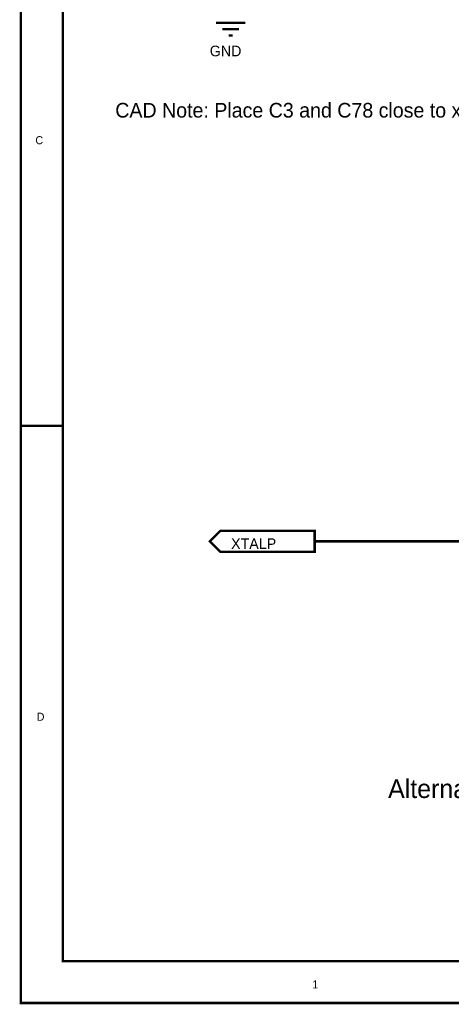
# Model space of a CAD drawing. Header units: inches. Extents: x 0 to 17, y 0 to 11.
# Tile 1 of 256: x 0 to 2.1, y 0 to 4.7. Entities that reach past the tile are written whole.
import ezdxf

# ---------------------------------------------------------------- set-up
doc = ezdxf.new("R2010")
doc.units = ezdxf.units.IN
doc.header["$MEASUREMENT"] = 0
doc.layers.add('Sheet', color=255, linetype='Continuous')

msp = doc.modelspace()

# ---------------------------------------------------------------- linework, layer by layer
at = {"layer": 'Sheet'}
for points in [[(0.0008, 11, 0.0118, 0.0118, 0), (17, 11, 0.0118, 0.0118, 0), (17, 0, 0.0118, 0.0118, 0), (0.0008, 0, 0.0118, 0.0118, 0), (0.0008, 11, 0.0118, 0.0118, 0)], [(0.0008, 11, 0.0039, 0.0039, 0), (0.0008, 0, 0.0039, 0.0039, 0), (17, 0, 0.0039, 0.0039, 0), (17, 11, 0.0039, 0.0039, 0), (0.0008, 11, 0.0039, 0.0039, 0), (0.0008, 11, 0.0039, 0.0039, 0)], [(0.2006, 10.7994, 0.0118, 0.0118, 0), (16.8002, 10.7994, 0.0118, 0.0118, 0), (16.8002, 0.1998, 0.0118, 0.0118, 0), (0.2006, 0.1998, 0.0118, 0.0118, 0), (0.2006, 10.7994, 0.0118, 0.0118, 0)], [(0.2006, 10.7994, 0.0039, 0.0039, 0), (0.2006, 0.1998, 0.0039, 0.0039, 0), (16.8002, 0.1998, 0.0039, 0.0039, 0), (16.8002, 10.7994, 0.0039, 0.0039, 0), (0.2006, 10.7994, 0.0039, 0.0039, 0), (0.2006, 10.7994, 0.0039, 0.0039, 0)], [(0.9507, 2.1497, 0.0118, 0.0118, 0), (0.9007, 2.1997, 0.0118, 0.0118, 0), (0.9507, 2.2496, 0.0118, 0.0118, 0), (1.4007, 2.2496, 0.0118, 0.0118, 0), (1.4007, 2.1497, 0.0118, 0.0118, 0), (0.9507, 2.1497, 0.0118, 0.0118, 0)], [(0.9507, 2.1497, 0.0039, 0.0039, 0), (0.9007, 2.1997, 0.0039, 0.0039, 0), (0.9507, 2.2496, 0.0039, 0.0039, 0), (1.4007, 2.2496, 0.0039, 0.0039, 0), (1.4007, 2.1497, 0.0039, 0.0039, 0), (0.9507, 2.1497, 0.0039, 0.0039, 0)]]:
    msp.add_lwpolyline(points, format="xyseb", close=True, dxfattribs=at)
for points in [[(0.9309, 4.6698, 0.0118, 0.0118, 0), (1.0708, 4.6698, 0.0118, 0.0118, 0)], [(0.9606, 4.6396, 0.0118, 0.0118, 0), (1.0407, 4.6396, 0.0118, 0.0118, 0)], [(0.9907, 4.6099, 0.0118, 0.0118, 0), (1.0106, 4.6099, 0.0118, 0.0118, 0)], [(0.0008, 2.75, 0.0118, 0.0118, 0), (0.2006, 2.75, 0.0118, 0.0118, 0)], [(1.4007, 2.1997, 0.0118, 0.0118, 0), (2.6007, 2.1997, 0.0118, 0.0118, 0), (2.8006, 2.1997, 0.0118, 0.0118, 0)]]:
    msp.add_lwpolyline(points, format="xyseb", dxfattribs=at)

# ---------------------------------------------------------------- texts
for s, height, p in [('GND', 0.05075, (0.9007, 4.5104)), ('CAD Note: Place C3 and C78 close to xWRL6432 IC', 0.069781, (0.4504, 4.2186)), ('C', 0.0381, (0.0698, 4.0917)), ('XTALP', 0.05075, (1.0022, 2.1632)), ('D', 0.0381, (0.0761, 1.3449)), ('Alternate Crystal part number : CX2016SA40000D0PTWC1', 0.088812, (1.7507, 0.9769)), ('1', 0.0381, (1.3892, 0.0698))]:
    msp.add_text(s, height=height, dxfattribs=at).set_placement(p)

doc.saveas('drawing.dxf')
